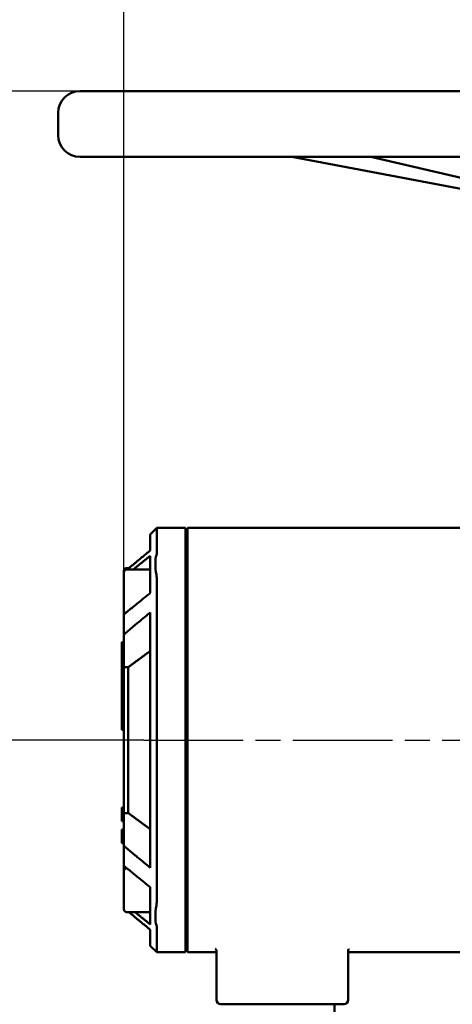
# Model space of a CAD drawing. Header units: millimetres. Extents: x 0 to 1680, y 0 to 1188.
# Tile 4 of 27: x 344 to 442, y 696 to 921. Entities that reach past the tile are written whole.
import ezdxf

# ---------------------------------------------------------------- set-up
doc = ezdxf.new("R2010")
doc.units = ezdxf.units.MM
doc.header["$LTSCALE"] = 4
doc.linetypes.add('CHAIN', pattern=[0.7087, 0.4724, -0.0591, 0.1181, -0.0591])
for name, color, linetype, lineweight in [('Видимый контур (ГОСТ)', 7, 'Continuous', 50), ('Линия резьбы (ГОСТ)', 7, 'Continuous', 25), ('Осевая линия (ГОСТ)', 7, 'Continuous', 25), ('Размер (ГОСТ)', 7, 'Continuous', 25)]:
    doc.layers.add(name, color=color, linetype=linetype, lineweight=lineweight)
doc.styles.add('Обычный текст (ГОСТ)', font='GOST Common Italic.ttf')
doc.dimstyles.new('Обычный (ГОСТ)', dxfattribs={"dimscale": 4, "dimtxt": 3.5, "dimasz": 3.5, "dimexe": 1, "dimexo": 0, "dimgap": 0.5, "dimtad": 1, "dimtxsty": 'Обычный текст (ГОСТ)', "dimblk": 'Filled-1', "dimcen": 0.09, "dimdle": 15, "dimclrd": 256, "dimclre": 256, "dimclrt": 256, "dimazin": 2, "dimtfac": 0.714286, "dimtdec": 3, "dimtmove": 0, "dimatfit": 3, "dimfxl": 1, "dimtolj": 1, "dimlwd": 25, "dimlwe": 25, "dimarcsym": 0})

# ---------------------------------------------------------------- blocks, each defined once
blk = doc.blocks.new('Filled-1')
at = {"color": 0}
for p, q in [((0, 0), (-1, 0.143)), ((-1, 0.143), (-1, -0.143)), ((-1, 0), (0, 0)), ((-1, -0.143), (0, 0))]:
    blk.add_line(p, q, dxfattribs=at)
at = {"color": 0, "flags": 128}
blk.add_lwpolyline([(-1, -0.143), (0, 0), (-1, 0.143), (-1, -0.143)], dxfattribs=at)
at = {"color": 0}
blk.add_solid([(-1, -0.143), (0, 0), (-1, 0.143), (-1, -0.143)], dxfattribs=at)
blk = doc.blocks.new('*D9')
at = {"layer": 'Defpoints', "color": 0, "linetype": 'Continuous', "transparency": 16777216}
for p in [(847.29, 1034.22), (847.29, 800.6), (367.29, 773.24)]:
    blk.add_point(p, dxfattribs=at)
at = {"layer": 'Размер (ГОСТ)', "linetype": 'Continuous', "lineweight": 25, "transparency": 16777216}
for p, q in [((367.29, 773.24), (367.29, 1038.22)), ((847.29, 800.6), (847.29, 1038.22)), ((381.29, 1034.22), (833.29, 1034.22))]:
    blk.add_line(p, q, dxfattribs=at)
at = {"layer": 'Размер (ГОСТ)', "linetype": 'Continuous', "lineweight": 25, "transparency": 16777216, "xscale": 14, "yscale": 14, "zscale": 14, "rotation": 180}
blk.add_blockref('Filled-1', (367.29, 1034.22), dxfattribs=at)
at = {"layer": 'Размер (ГОСТ)', "linetype": 'Continuous', "lineweight": 25, "transparency": 16777216, "xscale": 14, "yscale": 14, "zscale": 14}
blk.add_blockref('Filled-1', (847.29, 1034.22), dxfattribs=at)
at = {"layer": 'Размер (ГОСТ)', "linetype": 'Continuous', "lineweight": 25, "transparency": 16777216, "insert": (595.58, 1050.22), "char_height": 14, "attachment_point": 1, "style": 'Обычный текст (ГОСТ)'}
blk.add_mtext('\\A1;480', dxfattribs=at)
blk = doc.blocks.new('*D11')
at = {"layer": 'Defpoints', "color": 0, "linetype": 'Continuous', "transparency": 16777216}
for p in [(357.29, 904.6), (207.17, 656.6), (439.79, 656.6)]:
    blk.add_point(p, dxfattribs=at)
at = {"layer": 'Размер (ГОСТ)', "linetype": 'Continuous', "lineweight": 25, "transparency": 16777216}
for p, q in [((357.29, 904.6), (203.17, 904.6)), ((207.17, 890.6), (207.17, 670.6)), ((439.79, 656.6), (203.17, 656.6))]:
    blk.add_line(p, q, dxfattribs=at)
at = {"layer": 'Размер (ГОСТ)', "linetype": 'Continuous', "lineweight": 25, "transparency": 16777216, "xscale": 14, "yscale": 14, "zscale": 14}
for p, rotation in [((207.17, 904.6), 90), ((207.17, 656.6), 270)]:
    blk.add_blockref('Filled-1', p, dxfattribs=dict(at, rotation=rotation))
at = {"layer": 'Размер (ГОСТ)', "linetype": 'Continuous', "lineweight": 25, "transparency": 16777216, "insert": (191.17, 760.01), "char_height": 14, "attachment_point": 1, "rotation": 90, "style": 'Обычный текст (ГОСТ)'}
blk.add_mtext('\\A1;248', dxfattribs=at)
blk = doc.blocks.new('*D12')
at = {"layer": 'Defpoints', "color": 0, "linetype": 'Continuous', "transparency": 16777216}
for p in [(278.22, 756.6), (371.79, 756.6), (439.79, 656.6)]:
    blk.add_point(p, dxfattribs=at)
at = {"layer": 'Размер (ГОСТ)', "linetype": 'Continuous', "lineweight": 25, "transparency": 16777216}
for p, q in [((371.79, 756.6), (274.22, 756.6)), ((278.22, 670.6), (278.22, 742.6)), ((439.79, 656.6), (274.22, 656.6))]:
    blk.add_line(p, q, dxfattribs=at)
at = {"layer": 'Размер (ГОСТ)', "linetype": 'Continuous', "lineweight": 25, "transparency": 16777216, "xscale": 14, "yscale": 14, "zscale": 14}
for p, rotation in [((278.22, 756.6), 90), ((278.22, 656.6), 270)]:
    blk.add_blockref('Filled-1', p, dxfattribs=dict(at, rotation=rotation))
at = {"layer": 'Размер (ГОСТ)', "linetype": 'Continuous', "lineweight": 25, "transparency": 16777216, "insert": (262.22, 694.47), "char_height": 14, "attachment_point": 1, "rotation": 90, "style": 'Обычный текст (ГОСТ)'}
blk.add_mtext('\\A1;100', dxfattribs=at)

msp = doc.modelspace()

# ---------------------------------------------------------------- linework, layer by layer
at = {"layer": 'Видимый контур (ГОСТ)'}
for p, q in [((357.29, 904.597), (697.29, 904.597)), ((352.29, 894.597), (352.29, 899.597)), ((697.29, 889.597), (357.29, 889.597)), ((405.554, 889.597), (482.01, 875.081)), ((485.736, 875.081), (423.514, 889.597)), ((373.29, 803.478), (374.79, 804.978)), ((374.79, 804.978), (374.79, 799.368)), ((381.29, 804.978), (374.79, 804.978)), ((381.29, 804.978), (381.29, 799.368)), ((381.79, 804.978), (381.79, 799.368)), ((452.516, 804.978), (381.79, 804.978)), ((373.29, 799.847), (373.29, 803.478)), ((381.29, 799.368), (381.29, 792.858)), ((381.79, 792.858), (381.79, 799.368)), ((373.29, 797.698), (373.29, 798.63)), ((373.29, 797.698), (373.29, 793.153)), ((367.29, 794.883), (367.29, 795.22)), ((367.29, 786.083), (367.29, 794.883)), ((367.89, 795.82), (368.434, 795.82)), ((367.89, 795.483), (373.29, 795.483)), ((373.29, 790.145), (373.29, 793.153)), ((374.79, 792.858), (374.79, 720.336)), ((381.29, 793.82), (381.79, 793.82)), ((381.29, 793.483), (381.79, 793.483)), ((381.29, 792.858), (381.29, 720.336)), ((381.79, 792.858), (381.79, 720.336)), ((367.29, 785.276), (367.29, 786.083)), ((381.29, 787.483), (381.79, 787.483)), ((367.29, 780.719), (367.29, 785.276)), ((373.29, 727.489), (373.29, 785.705)), ((367.29, 773.243), (367.29, 780.719)), ((366.79, 778.911), (367.29, 778.911)), ((366.79, 775.102), (366.79, 778.911)), ((381.79, 778.581), (381.29, 778.581)), ((366.79, 775.102), (367.29, 775.102)), ((366.79, 774), (366.79, 775.102)), ((366.79, 766.577), (366.79, 774)), ((366.79, 774), (367.29, 774)), ((368.29, 773.243), (367.29, 773.243)), ((367.29, 773.243), (367.29, 739.951)), ((368.29, 739.951), (368.29, 773.243)), ((366.79, 758.911), (366.79, 766.577)), ((366.79, 766.577), (367.29, 766.577)), ((366.79, 758.911), (367.29, 758.911)), ((366.79, 741.198), (366.79, 741.262)), ((366.79, 741.262), (367.29, 741.262)), ((366.79, 741.198), (367.29, 741.198)), ((366.79, 740.837), (366.79, 741.198)), ((366.79, 740.837), (367.29, 740.837)), ((366.79, 740.002), (366.79, 740.837)), ((366.79, 740.002), (367.29, 740.002)), ((366.79, 739.642), (366.79, 740.002)), ((366.79, 738.51), (366.79, 739.642)), ((366.79, 739.642), (367.29, 739.642)), ((368.29, 739.951), (367.29, 739.951)), ((367.29, 732.475), (367.29, 739.951)), ((366.79, 738.15), (366.79, 738.51)), ((366.79, 738.51), (367.29, 738.51)), ((366.79, 738.086), (366.79, 738.15)), ((366.79, 738.15), (367.29, 738.15)), ((366.79, 738.086), (367.29, 738.086)), ((381.79, 738.615), (381.29, 738.615)), ((366.79, 736.234), (367.29, 736.234)), ((366.79, 736.179), (366.79, 736.234)), ((366.79, 735.937), (366.79, 736.179)), ((366.79, 736.179), (367.29, 736.179)), ((366.79, 734.653), (366.79, 735.937)), ((366.79, 733.376), (366.79, 734.653)), ((366.79, 733.376), (367.29, 733.376)), ((366.79, 733.131), (366.79, 733.376)), ((366.79, 733.077), (366.79, 733.131)), ((366.79, 733.131), (367.29, 733.131)), ((366.79, 733.072), (366.79, 733.077)), ((366.79, 733.077), (367.29, 733.077)), ((366.79, 733.072), (367.29, 733.072)), ((367.29, 727.918), (367.29, 732.475)), ((367.29, 726.774), (367.29, 727.918)), ((367.29, 717.974), (367.29, 726.774)), ((367.89, 727.374), (367.956, 727.374)), ((381.29, 725.711), (381.79, 725.711)), ((381.29, 725.374), (381.79, 725.374)), ((373.29, 720.041), (373.29, 723.049)), ((373.29, 720.041), (373.29, 715.496)), ((381.29, 720.336), (381.29, 713.826)), ((381.29, 719.374), (381.79, 719.374)), ((381.79, 713.826), (381.79, 720.336)), ((367.89, 717.374), (373.29, 717.374)), ((373.29, 714.564), (373.29, 715.496)), ((373.29, 709.716), (373.29, 713.347)), ((374.79, 713.826), (374.79, 708.216)), ((381.29, 713.826), (381.29, 708.216)), ((381.79, 713.826), (381.79, 708.216)), ((373.29, 709.716), (374.79, 708.216)), ((381.29, 708.216), (374.79, 708.216)), ((388.356, 708.216), (381.79, 708.216)), ((388.356, 708.548), (388.356, 697.347)), ((418.356, 708.548), (418.356, 697.347)), ((460.327, 708.216), (418.356, 708.216)), ((417.356, 696.347), (389.356, 696.347)), ((415.232, 696.347), (415.232, 692.547))]:
    msp.add_line(p, q, dxfattribs=at)
for centre, radius, start, end in [((357.29, 899.597), 5, 90, 180), ((357.29, 894.597), 5, 180, 270), ((367.89, 795.22), 0.6, 90, 180), ((367.89, 794.883), 0.6, 90, 180), ((367.89, 786.083), 0.6, 180, 243.33433), ((367.89, 726.774), 0.6, 90, 180), ((367.89, 717.974), 0.6, 180, 270), ((389.356, 697.347), 1, 180, 270), ((417.356, 697.347), 1, 270, 0)]:
    msp.add_arc(centre, radius, start, end, dxfattribs=at)
for points, weights in [([(373.29, 799.847), (370.578, 797.615), (368.031, 795.483)], [1, 1.00040678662, 1.00010367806]), ([(369.4, 795.483), (371.303, 797.03), (373.29, 798.63)], [1.00020473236, 1.00028473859, 1]), ([(373.29, 790.145), (370.187, 787.647), (367.29, 785.276)], [1, 1.00044456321, 1]), ([(367.29, 780.719), (370.182, 783.147), (373.29, 785.705)], [1, 1.00046619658, 1]), ([(368.29, 773.243), (370.611, 774.955), (373.29, 776.912)], [1.00104952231, 1.00292773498, 1]), ([(373.29, 736.282), (370.611, 738.239), (368.29, 739.951)], [1, 1.00292773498, 1.00104952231]), ([(373.29, 727.489), (370.182, 730.047), (367.29, 732.475)], [1, 1.00046619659, 1]), ([(367.29, 727.918), (370.187, 725.547), (373.29, 723.049)], [1, 1.0004445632, 1]), ([(368.434, 717.374), (370.792, 715.402), (373.29, 713.347)], [1.00014712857, 1.00037465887, 1]), ([(373.29, 714.564), (371.519, 715.99), (369.815, 717.374)], [1, 1.00025373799, 1.00021783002])]:
    msp.add_rational_spline(points, weights, degree=2, dxfattribs=at)
for points in [[(374.79, 799.368), (374.79, 799.212), (374.753, 799.017), (374.679, 798.786)], [(374.679, 794.297), (374.753, 793.833), (374.79, 793.35), (374.79, 792.858)], [(374.79, 720.336), (374.79, 719.844), (374.753, 719.361), (374.679, 718.897)], [(374.679, 714.408), (374.753, 714.177), (374.79, 713.982), (374.79, 713.826)]]:
    msp.add_open_spline(points, degree=3, dxfattribs=at)
for points, knots in [([(374.679, 794.297), (374.527, 795.258), (374.448, 796.14), (374.448, 797.674), (374.527, 798.307), (374.679, 798.786)], [0, 0, 0, 0, 0.32536304, 0.32536304, 0.65074335, 0.65074335, 0.65074335, 0.65074335]), ([(374.679, 718.897), (374.527, 717.936), (374.448, 717.054), (374.448, 715.52), (374.527, 714.887), (374.679, 714.408)], [-0.65074335, -0.65074335, -0.65074335, -0.65074335, -0.32536352, -0.32536352, 0, 0, 0, 0]), ([(388.18, 708.979), (388.18, 708.979), (388.191, 708.971), (388.261, 708.895), (388.356, 708.72), (388.356, 708.548)], [6.57026464, 6.57026464, 6.57026464, 6.57026464, 6.64217017, 6.64217017, 6.81741022, 6.81741022, 6.81741022, 6.81741022]), ([(418.356, 708.548), (418.356, 708.667), (418.398, 708.797), (418.492, 708.952), (418.526, 708.979), (418.528, 708.979)], [2.28565011, 2.28565011, 2.28565011, 2.28565011, 2.4069598, 2.4069598, 2.53279827, 2.53279827, 2.53279827, 2.53279827])]:
    msp.add_open_spline(points, degree=3, knots=knots, dxfattribs=at)
at = {"layer": 'Линия резьбы (ГОСТ)'}
for p, q in [((381.79, 792.884), (381.29, 792.884)), ((381.29, 788.082), (381.79, 788.082)), ((381.79, 724.775), (381.29, 724.775)), ((381.29, 719.973), (381.79, 719.973))]:
    msp.add_line(p, q, dxfattribs=at)
at = {"layer": 'Осевая линия (ГОСТ)', "linetype": 'CHAIN', "ltscale": 11.993792}
msp.add_line((371.79, 756.597), (857.29, 756.597), dxfattribs=at)

# ---------------------------------------------------------------- dimensions: what is measured, and where the dimension line sits
at = {"layer": 'Размер (ГОСТ)', "linetype": 'Continuous', "lineweight": 25}
dim = msp.add_linear_dim(base=(847.29, 1034.216), p1=(367.29, 773.243), p2=(847.29, 800.597), dimstyle='Обычный (ГОСТ)', override={"dimgap": 0.5, "dimdec": 2, "dimtol": 0, "dimlim": 0, "dimtp": 0, "dimtm": 0, "dimtdec": 3, "dimtofl": 0, "dimatfit": 1}, dxfattribs=at)
dim.commit()
dim.dimension.update_dxf_attribs({"geometry": '*D9', "text_midpoint": (610.792, 1034.216), "dimtype": 160})
for base, p1, p2, picture, middle in [((207.169, 656.597), (357.29, 904.597), (439.79, 656.597), '*D11', (207.169, 775.847)), ((278.225, 756.597), (439.79, 656.597), (371.79, 756.597), '*D12', (278.225, 706.597))]:
    dim = msp.add_linear_dim(base=base, p1=p1, p2=p2, angle=90, dimstyle='Обычный (ГОСТ)', override={"dimgap": 0.5, "dimdec": 2, "dimtol": 0, "dimlim": 0, "dimtp": 0, "dimtm": 0, "dimtdec": 3, "dimtofl": 0, "dimatfit": 1}, dxfattribs=at)
    dim.commit()
    dim.dimension.update_dxf_attribs({"geometry": picture, "text_midpoint": middle, "dimtype": 160})

doc.saveas('drawing.dxf')
